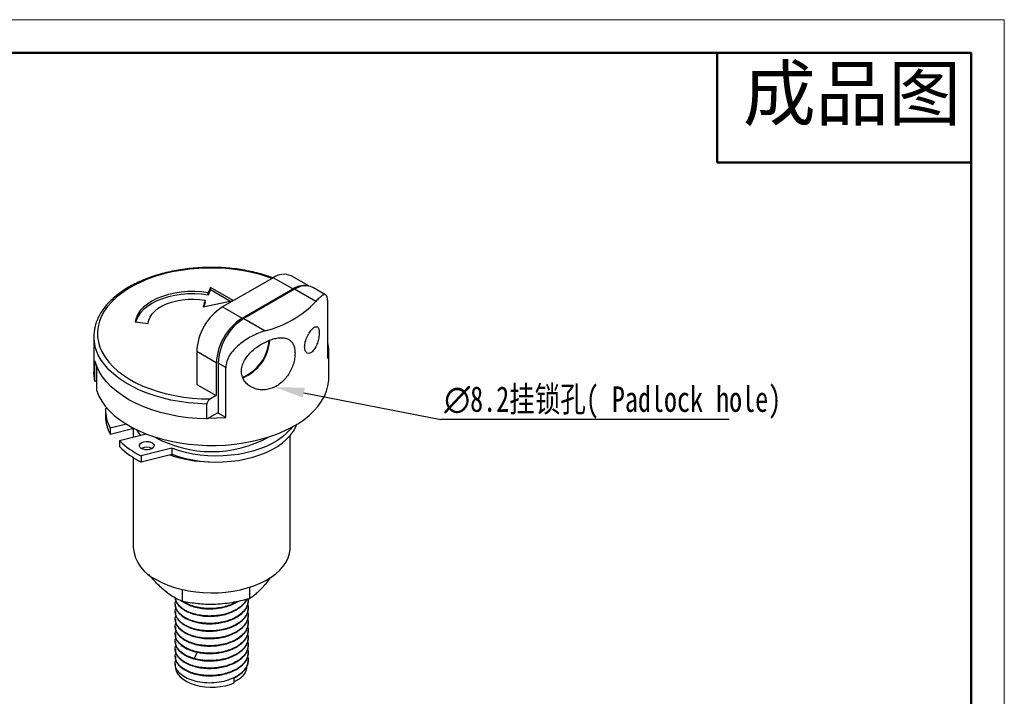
# Model space of a CAD drawing. Header units: millimetres. Extents: x 2301 to 2574, y 1788 to 1979.
# Tile 6 of 6: x 2437 to 2572, y 1887 to 1979. Entities that reach past the tile are written whole.
import ezdxf

# ---------------------------------------------------------------- set-up
doc = ezdxf.new("R2010")
doc.units = ezdxf.units.MM
doc.layers.add('1轮廓实线层', color=7, linetype='Continuous')
doc.layers.add('7标注层', color=4, linetype='Continuous')
doc.layers.add('粗实线层', color=7, linetype='Continuous', lineweight=50)
doc.layers.add('细实线层', color=3, linetype='Continuous', lineweight=18)
doc.styles.add('SLDTEXTSTYLE0', font='txt', dxfattribs={"bigfont": 'bigfont'})
doc.styles.add('TEXTSTYLE_2', font='arial.ttf')

# ---------------------------------------------------------------- blocks, each defined once
blk = doc.blocks.new('1')
at = {"layer": '7标注层'}
blk.add_line((2534.67, 1924.67), (2495.14, 1924.67), dxfattribs=at)
blk.add_lwpolyline([(2476.37, 1928.33), (2495.14, 1924.67)], dxfattribs=at)
at = {"layer": '7标注层', "insert": (2495.62, 1929.21), "char_height": 3.5, "attachment_point": 1, "style": 'SLDTEXTSTYLE0'}
blk.add_mtext('\\A1;{\\fGulim|b0|i0|c129|p0;∅\\A0;\\fHYSWLongFangSong|b0|i0|c134|p2;\\C0;8.2挂锁孔( Padlock hole)}', dxfattribs=at)

msp = doc.modelspace()

# ---------------------------------------------------------------- linework, layer by layer
at = {"layer": '1轮廓实线层', "linetype": 'Continuous', "lineweight": 25}
for p, q in [((2472.15, 1944.1), (2465.22, 1940.1)), ((2474.84, 1942.55), (2472.15, 1944.1)), ((2477.05, 1942.96), (2474.65, 1944.35)), ((2463.59, 1942.75), (2463.24, 1942.03)), ((2463.59, 1942.43), (2463.24, 1941.71)), ((2466.66, 1940.98), (2463.59, 1942.75)), ((2463.59, 1942.43), (2463.59, 1942.75)), ((2466.24, 1940.9), (2463.59, 1942.43)), ((2467.91, 1938.55), (2474.84, 1942.55)), ((2475.09, 1942.51), (2468.16, 1938.51)), ((2478.01, 1940.83), (2475.09, 1942.51)), ((2479.36, 1941.74), (2477.59, 1942.76)), ((2462.83, 1941.02), (2462.58, 1940.12)), ((2462.58, 1940.12), (2466.66, 1940.98)), ((2462.83, 1940.69), (2462.83, 1941.02)), ((2463.24, 1941.71), (2463.24, 1942.03)), ((2462.83, 1940.69), (2462.68, 1940.14)), ((2465.22, 1940.1), (2467.91, 1938.55)), ((2479.68, 1933.01), (2479.68, 1939.87)), ((2468.16, 1938.51), (2471.08, 1936.82)), ((2453.24, 1938.03), (2455.02, 1937.81)), ((2447.58, 1936.03), (2447.58, 1931.14)), ((2464.37, 1932.42), (2461.68, 1933.97)), ((2461.68, 1933.97), (2461.68, 1929.48)), ((2479.79, 1930.37), (2479.79, 1934.12)), ((2447.73, 1929.86), (2447.73, 1932.72)), ((2447.99, 1928.58), (2447.99, 1931.9)), ((2464.37, 1932.42), (2464.37, 1927.93)), ((2465.67, 1931.78), (2464.63, 1932.39)), ((2464.63, 1932.39), (2464.63, 1925.53)), ((2465.67, 1924.92), (2465.67, 1931.78)), ((2447.99, 1930.01), (2447.73, 1929.86)), ((2461.68, 1929.48), (2464.37, 1927.93)), ((2464.37, 1927.93), (2463.56, 1927.47)), ((2449.19, 1926.15), (2449.4, 1926.2)), ((2463.07, 1924.73), (2463.07, 1926.78)), ((2449.18, 1925.93), (2449.18, 1925.11)), ((2463.07, 1924.73), (2464.63, 1925.63)), ((2465.67, 1924.92), (2464.63, 1925.53)), ((2452.05, 1924.02), (2449.82, 1923.47)), ((2449.82, 1923.47), (2449.82, 1922.65)), ((2449.82, 1922.65), (2453.05, 1923.46)), ((2452.99, 1923.44), (2452.99, 1922.24)), ((2451.1, 1921.77), (2454.77, 1922.68)), ((2474.49, 1907.09), (2474.49, 1922.47)), ((2451.1, 1921.77), (2451.1, 1920.95)), ((2452.99, 1919.45), (2452.99, 1907.09)), ((2458.27, 1920.71), (2454.05, 1919.66)), ((2454.05, 1918.84), (2458.27, 1919.9)), ((2454.05, 1919.66), (2454.05, 1918.84)), ((2458.27, 1920.71), (2458.27, 1919.9)), ((2459.69, 1901.35), (2459.69, 1899.72)), ((2468.9, 1901.65), (2468.9, 1900.09)), ((2458.74, 1899.34), (2458.74, 1899.3)), ((2466.84, 1899.44), (2467.33, 1899.73)), ((2467.24, 1899.71), (2466.84, 1899.48)), ((2468.74, 1899.81), (2468.74, 1899.85)), ((2458.74, 1898.32), (2458.74, 1898.28)), ((2458.77, 1898.61), (2458.84, 1898.79)), ((2458.89, 1898.66), (2458.77, 1898.61)), ((2468.74, 1898.79), (2468.74, 1898.83)), ((2468.74, 1897.77), (2468.74, 1897.81)), ((2458.74, 1897.3), (2458.74, 1897.26)), ((2468.74, 1896.75), (2468.74, 1896.79)), ((2458.74, 1896.28), (2458.74, 1896.24)), ((2458.74, 1895.26), (2458.74, 1895.22)), ((2468.74, 1895.73), (2468.74, 1895.77)), ((2458.74, 1894.24), (2458.74, 1894.2)), ((2468.74, 1894.71), (2468.74, 1894.75)), ((2458.74, 1893.22), (2458.74, 1893.18)), ((2461.76, 1892.76), (2461.33, 1891.88)), ((2468.74, 1893.69), (2468.74, 1893.73)), ((2468.74, 1892.67), (2468.74, 1892.71)), ((2458.74, 1892.2), (2458.74, 1892.16)), ((2458.74, 1891.18), (2458.74, 1890.85)), ((2468.74, 1891.65), (2468.74, 1891.69)), ((2466.84, 1888.58), (2466.84, 1889.23))]:
    msp.add_line(p, q, dxfattribs=at)
at = {"layer": '1轮廓实线层', "linetype": 'Continuous', "lineweight": 25, "flags": 128}
for points in [[(2472, 1944.01), (2471.49, 1944.19), (2470.4, 1944.52), (2469.26, 1944.81), (2468.09, 1945.04), (2466.89, 1945.22), (2465.67, 1945.34), (2464.43, 1945.41), (2463.19, 1945.42), (2461.96, 1945.37), (2460.73, 1945.26), (2459.52, 1945.1), (2458.34, 1944.89), (2457.19, 1944.62), (2456.09, 1944.29), (2455.03, 1943.92), (2454.02, 1943.5), (2453.08, 1943.04), (2452.2, 1942.53), (2451.4, 1941.99), (2450.67, 1941.41), (2450.03, 1940.8), (2449.47, 1940.16), (2449.01, 1939.5), (2448.63, 1938.81), (2448.35, 1938.12), (2448.17, 1937.41), (2448.09, 1936.69), (2448.1, 1935.98), (2448.21, 1935.27), (2448.42, 1934.56), (2448.73, 1933.87), (2449.14, 1933.19), (2449.63, 1932.54), (2450.21, 1931.9), (2450.88, 1931.3), (2451.63, 1930.73), (2452.46, 1930.2), (2453.36, 1929.7), (2454.32, 1929.25), (2455.34, 1928.85), (2456.41, 1928.49), (2457.53, 1928.18), (2458.69, 1927.93), (2459.88, 1927.73), (2461.1, 1927.59), (2462.33, 1927.5), (2463.56, 1927.47), (2463.56, 1927.47)], [(2463.24, 1942.03), (2462.33, 1942.15), (2461.41, 1942.2), (2460.48, 1942.19), (2459.57, 1942.12), (2458.67, 1941.99), (2457.81, 1941.79), (2456.99, 1941.54), (2456.23, 1941.24), (2455.53, 1940.88), (2454.92, 1940.48), (2454.39, 1940.05), (2453.95, 1939.58), (2453.61, 1939.08), (2453.37, 1938.56), (2453.24, 1938.03)], [(2463.24, 1941.71), (2462.33, 1941.82), (2461.41, 1941.88), (2460.48, 1941.87), (2459.57, 1941.79), (2458.67, 1941.66), (2457.81, 1941.46), (2456.99, 1941.21), (2456.23, 1940.91), (2455.53, 1940.56), (2454.92, 1940.16), (2454.39, 1939.72), (2453.95, 1939.25), (2453.61, 1938.75), (2453.37, 1938.24), (2453.3, 1938.02)], [(2455.02, 1937.81), (2455.1, 1938.26), (2455.29, 1938.7), (2455.57, 1939.13), (2455.95, 1939.53), (2456.41, 1939.9), (2456.95, 1940.23), (2457.56, 1940.52), (2458.23, 1940.75), (2458.95, 1940.94), (2459.71, 1941.07), (2460.49, 1941.15), (2461.28, 1941.17), (2462.06, 1941.12), (2462.83, 1941.02)], [(2463.07, 1926.78), (2461.82, 1926.83), (2460.57, 1926.94), (2459.34, 1927.11), (2458.14, 1927.33), (2456.97, 1927.61), (2455.84, 1927.93), (2454.76, 1928.31), (2453.74, 1928.74), (2452.77, 1929.21), (2451.88, 1929.72), (2451.05, 1930.28), (2450.31, 1930.87), (2449.65, 1931.49), (2449.07, 1932.14), (2448.58, 1932.81), (2448.19, 1933.5), (2447.89, 1934.21), (2447.74, 1934.73)], [(2463.07, 1924.73), (2461.76, 1924.79), (2460.45, 1924.91), (2459.17, 1925.09), (2457.92, 1925.33), (2456.71, 1925.63), (2455.54, 1925.99), (2454.43, 1926.4), (2453.38, 1926.86), (2452.4, 1927.37), (2451.5, 1927.93), (2450.67, 1928.53), (2449.94, 1929.16), (2449.3, 1929.82), (2448.75, 1930.52), (2448.31, 1931.24), (2447.97, 1931.97), (2447.73, 1932.72)], [(2447.73, 1929.86), (2447.61, 1930.6), (2447.58, 1931.14)], [(2447.99, 1928.58), (2448.28, 1927.87), (2448.67, 1927.18), (2449.15, 1926.51), (2449.72, 1925.86), (2450.38, 1925.23), (2451.12, 1924.64), (2451.94, 1924.09), (2452.83, 1923.57), (2453.78, 1923.1), (2454.8, 1922.67), (2455.88, 1922.29), (2457, 1921.96), (2458.17, 1921.68), (2459.37, 1921.45), (2460.59, 1921.28), (2461.84, 1921.17), (2463.1, 1921.11), (2464.36, 1921.11), (2465.62, 1921.16), (2466.86, 1921.28), (2468.09, 1921.45), (2469.29, 1921.67), (2470.46, 1921.95), (2471.58, 1922.28), (2472.66, 1922.66), (2473.68, 1923.09), (2474.64, 1923.56), (2475.53, 1924.08), (2476.35, 1924.63), (2477.09, 1925.22), (2477.75, 1925.84), (2478.32, 1926.49), (2478.8, 1927.16), (2479.19, 1927.86), (2479.49, 1928.56), (2479.68, 1929.28), (2479.78, 1930.01), (2479.79, 1930.37)], [(2463.29, 1924.86), (2464.41, 1924.87), (2465.67, 1924.92)], [(2458.27, 1919.9), (2459.18, 1919.58), (2460.14, 1919.32), (2461.14, 1919.11), (2462.17, 1918.96), (2463.21, 1918.87), (2464.27, 1918.83), (2465.33, 1918.85), (2466.39, 1918.93), (2467.42, 1919.06), (2468.43, 1919.26), (2469.4, 1919.5), (2470.33, 1919.8), (2471.2, 1920.15), (2472.01, 1920.54), (2472.76, 1920.98), (2473.43, 1921.45), (2474.01, 1921.96), (2474.52, 1922.5), (2474.93, 1923.06), (2475.25, 1923.65), (2475.38, 1923.99)], [(2474.76, 1923.63), (2474.52, 1923.32), (2474.01, 1922.78), (2473.43, 1922.27), (2472.76, 1921.79), (2472.01, 1921.36), (2471.2, 1920.96), (2470.33, 1920.62), (2469.4, 1920.32), (2468.43, 1920.07), (2467.42, 1919.88), (2466.39, 1919.75), (2465.33, 1919.67), (2464.27, 1919.65), (2463.21, 1919.68), (2462.17, 1919.78), (2461.14, 1919.93), (2460.14, 1920.14), (2459.18, 1920.4), (2458.27, 1920.71)], [(2455.76, 1921.3), (2455.83, 1921.13), (2455.81, 1920.95), (2455.7, 1920.78), (2455.5, 1920.64), (2455.23, 1920.54), (2454.93, 1920.5), (2454.62, 1920.51), (2454.33, 1920.58), (2454.09, 1920.69), (2453.92, 1920.84), (2453.84, 1921.02), (2453.86, 1921.2), (2453.98, 1921.37), (2454.18, 1921.51), (2454.44, 1921.6), (2454.74, 1921.65), (2455.06, 1921.64), (2455.35, 1921.57), (2455.59, 1921.46), (2455.76, 1921.3)], [(2456.14, 1902.71), (2456.91, 1902.3), (2457.74, 1901.95), (2458.63, 1901.64), (2459.57, 1901.38), (2460.54, 1901.17), (2461.55, 1901.02), (2462.58, 1900.93), (2463.61, 1900.89), (2464.65, 1900.91), (2465.68, 1900.99), (2466.69, 1901.13), (2467.68, 1901.32), (2468.62, 1901.57), (2469.52, 1901.86), (2470.37, 1902.21), (2471.16, 1902.6), (2471.87, 1903.04), (2472.52, 1903.51), (2473.07, 1904.01), (2473.55, 1904.55), (2473.93, 1905.11), (2474.21, 1905.68), (2474.4, 1906.27), (2474.49, 1906.87), (2474.49, 1907.09)], [(2458.74, 1890.85), (2458.77, 1890.55), (2458.89, 1890.15), (2459.11, 1889.75), (2459.43, 1889.39), (2459.83, 1889.05), (2460.31, 1888.75), (2460.86, 1888.49), (2461.47, 1888.27), (2462.13, 1888.11), (2462.82, 1888.01), (2463.52, 1887.96), (2464.23, 1887.97), (2464.94, 1888.04), (2465.61, 1888.17), (2466.25, 1888.35), (2466.84, 1888.58)]]:
    msp.add_lwpolyline(points, dxfattribs=at)
at = {"layer": '1轮廓实线层', "linetype": 'Continuous', "lineweight": 25}
for centre, radius, start, end in [((2473.61, 1942.08), 2.49, 65.3866, 125.9239), ((2476.41, 1940.17), 2.85, 81.6696, 123.4549), ((2476.55, 1940.49), 2.49, 65.3866, 125.9239), ((2469.33, 1933.64), 7.65, 122.4871, 177.5129), ((2467.35, 1951.3), 14.96, 284.4808, 315.5138), ((2472.02, 1932.09), 7.65, 122.4873, 177.5127), ((2472.27, 1932.06), 7.65, 122.4871, 177.5129), ((2453.01, 1936.03), 5.43, 166.5149, 193.9013), ((2465.67, 1935.93), 5.95, 292.7094, 355.8917), ((2465.8, 1935.86), 5.9, 291.7286, 356.8867), ((2474.39, 1934.12), 5.4, 348.0819, 11.9181), ((2454.37, 1925.96), 5.19, 177.8812, 208.7066), ((2454.4, 1925.15), 5.21, 180.4269, 208.6687), ((2457.86, 1925.59), 4.99, 207.937, 218.5662), ((2463.74, 1936.51), 16.25, 241.1619, 298.8381), ((2459.23, 1930.05), 11.61, 225.5168, 243.4798), ((2459.23, 1929.23), 11.61, 225.5168, 243.4798), ((2454.84, 1919.35), 1.5, 61.7977, 118.2023), ((2463.59, 1935.62), 16.76, 250.4382, 269.4312), ((2458.33, 1907.6), 5.36, 185.4148, 245.9054)]:
    msp.add_arc(centre, radius, start, end, dxfattribs=at)
for points, knots in [([(2472.15, 1944.07), (2471.95, 1944.14), (2471.42, 1944.34), (2470.49, 1944.62), (2469.4, 1944.89), (2468.27, 1945.12), (2467.12, 1945.3), (2465.95, 1945.42), (2464.77, 1945.5), (2463.58, 1945.52), (2462.39, 1945.49), (2461.21, 1945.41), (2460.04, 1945.28), (2458.89, 1945.1), (2457.77, 1944.87), (2456.68, 1944.59), (2455.62, 1944.27), (2454.61, 1943.9), (2453.65, 1943.48), (2452.74, 1943.03), (2451.89, 1942.53), (2451.11, 1942), (2450.39, 1941.43), (2449.75, 1940.83), (2449.18, 1940.2), (2448.7, 1939.55), (2448.29, 1938.88), (2447.98, 1938.19), (2447.8, 1937.69), (2447.75, 1937.41), (2447.74, 1937.38)], [0, 0, 0, 0, 0.022525, 0.059953, 0.097362, 0.134753, 0.17213, 0.209495, 0.246853, 0.284206, 0.321559, 0.358915, 0.396277, 0.433648, 0.471033, 0.508436, 0.545859, 0.583307, 0.62078, 0.658279, 0.695804, 0.733347, 0.770895, 0.808422, 0.845896, 0.883272, 0.920502, 0.957538, 0.99435, 1, 1, 1, 1]), ([(2479.68, 1939.87), (2479.68, 1940.15), (2479.67, 1940.41), (2479.65, 1940.85), (2479.63, 1941.04), (2479.58, 1941.35), (2479.55, 1941.48), (2479.46, 1941.66), (2479.41, 1941.72), (2479.28, 1941.78), (2479.21, 1941.78), (2479.04, 1941.73), (2478.94, 1941.68), (2478.72, 1941.52), (2478.59, 1941.42), (2478.32, 1941.16), (2478.17, 1941.01), (2478.01, 1940.83)], [0, 0, 0, 0, 0.125, 0.125, 0.25, 0.25, 0.375, 0.375, 0.5, 0.5, 0.625, 0.625, 0.75, 0.75, 0.875, 0.875, 1, 1, 1, 1]), ([(2476.48, 1934.61), (2476.48, 1934.5), (2476.49, 1934.41), (2476.52, 1934.23), (2476.54, 1934.15), (2476.6, 1934), (2476.64, 1933.94), (2476.72, 1933.84), (2476.77, 1933.8), (2476.93, 1933.71), (2477.05, 1933.7), (2477.25, 1933.76), (2477.31, 1933.79), (2477.44, 1933.88), (2477.51, 1933.93), (2477.64, 1934.06), (2477.7, 1934.13), (2477.82, 1934.3), (2477.88, 1934.39), (2477.99, 1934.58), (2478.04, 1934.69), (2478.14, 1934.91), (2478.18, 1935.02), (2478.3, 1935.38), (2478.36, 1935.63), (2478.43, 1936), (2478.44, 1936.12), (2478.46, 1936.34), (2478.47, 1936.46), (2478.47, 1936.77), (2478.45, 1936.94), (2478.38, 1937.14), (2478.36, 1937.2), (2478.3, 1937.29), (2478.26, 1937.33), (2478.18, 1937.37), (2478.14, 1937.38), (2478.04, 1937.38), (2477.99, 1937.37), (2477.82, 1937.31), (2477.7, 1937.22), (2477.51, 1937.03), (2477.44, 1936.96), (2477.31, 1936.81), (2477.25, 1936.72), (2477.12, 1936.53), (2477.05, 1936.43), (2476.93, 1936.22), (2476.88, 1936.1), (2476.77, 1935.87), (2476.72, 1935.76), (2476.64, 1935.52), (2476.6, 1935.4), (2476.51, 1935.05), (2476.48, 1934.82), (2476.48, 1934.61)], [0, 0, 0, 0, 0.03125, 0.03125, 0.0625, 0.0625, 0.09375, 0.09375, 0.125, 0.125, 0.1875, 0.1875, 0.21875, 0.21875, 0.25, 0.25, 0.28125, 0.28125, 0.3125, 0.3125, 0.34375, 0.34375, 0.375, 0.375, 0.4375, 0.4375, 0.46875, 0.46875, 0.5, 0.5, 0.5625, 0.5625, 0.59375, 0.59375, 0.625, 0.625, 0.65625, 0.65625, 0.6875, 0.6875, 0.75, 0.75, 0.78125, 0.78125, 0.8125, 0.8125, 0.84375, 0.84375, 0.875, 0.875, 0.90625, 0.90625, 0.9375, 0.9375, 1, 1, 1, 1]), ([(2471.08, 1936.82), (2470.77, 1936.73), (2470.46, 1936.62), (2469.84, 1936.36), (2469.52, 1936.21), (2468.91, 1935.89), (2468.61, 1935.71), (2468.04, 1935.33), (2467.76, 1935.12), (2467.24, 1934.69), (2467, 1934.46), (2466.56, 1933.98), (2466.36, 1933.72), (2466.03, 1933.2), (2465.9, 1932.92), (2465.72, 1932.36), (2465.67, 1932.07), (2465.67, 1931.78)], [0, 0, 0, 0, 0.125, 0.125, 0.25, 0.25, 0.375, 0.375, 0.5, 0.5, 0.625, 0.625, 0.75, 0.75, 0.875, 0.875, 1, 1, 1, 1]), ([(2467.81, 1931.28), (2467.81, 1931.06), (2467.84, 1930.84), (2467.96, 1930.42), (2468.05, 1930.22), (2468.28, 1929.86), (2468.42, 1929.69), (2468.74, 1929.39), (2468.92, 1929.26), (2469.3, 1929.04), (2469.51, 1928.95), (2469.94, 1928.81), (2470.16, 1928.76), (2470.63, 1928.72), (2470.87, 1928.72), (2471.34, 1928.77), (2471.58, 1928.82), (2472.05, 1928.97), (2472.29, 1929.07), (2472.74, 1929.31), (2472.96, 1929.45), (2473.37, 1929.79), (2473.57, 1929.98), (2473.93, 1930.38), (2474.1, 1930.6), (2474.4, 1931.06), (2474.53, 1931.3), (2474.76, 1931.79), (2474.85, 1932.05), (2475.01, 1932.54), (2475.06, 1932.79), (2475.14, 1933.27), (2475.16, 1933.51), (2475.16, 1933.96), (2475.14, 1934.17), (2475.07, 1934.57), (2475.01, 1934.75), (2474.85, 1935.07), (2474.76, 1935.22), (2474.53, 1935.47), (2474.4, 1935.57), (2474.1, 1935.73), (2473.93, 1935.79), (2473.57, 1935.86), (2473.38, 1935.88), (2472.96, 1935.86), (2472.74, 1935.83), (2472.29, 1935.74), (2472.05, 1935.67), (2471.58, 1935.5), (2471.34, 1935.4), (2470.86, 1935.16), (2470.62, 1935.03), (2470.16, 1934.74), (2469.94, 1934.59), (2469.5, 1934.25), (2469.3, 1934.07), (2468.92, 1933.69), (2468.74, 1933.49), (2468.42, 1933.07), (2468.28, 1932.86), (2468.06, 1932.42), (2467.97, 1932.19), (2467.84, 1931.74), (2467.81, 1931.51), (2467.81, 1931.28)], [0, 0, 0, 0, 0.03125, 0.03125, 0.0625, 0.0625, 0.09375, 0.09375, 0.125, 0.125, 0.15625, 0.15625, 0.1875, 0.1875, 0.21875, 0.21875, 0.25, 0.25, 0.28125, 0.28125, 0.3125, 0.3125, 0.34375, 0.34375, 0.375, 0.375, 0.40625, 0.40625, 0.4375, 0.4375, 0.46875, 0.46875, 0.5, 0.5, 0.53125, 0.53125, 0.5625, 0.5625, 0.59375, 0.59375, 0.625, 0.625, 0.65625, 0.65625, 0.6875, 0.6875, 0.71875, 0.71875, 0.75, 0.75, 0.78125, 0.78125, 0.8125, 0.8125, 0.84375, 0.84375, 0.875, 0.875, 0.90625, 0.90625, 0.9375, 0.9375, 0.96875, 0.96875, 1, 1, 1, 1]), ([(2463.56, 1927.47), (2463.49, 1927.42), (2463.36, 1927.33), (2463.21, 1927.15), (2463.12, 1926.99), (2463.08, 1926.87), (2463.08, 1926.8), (2463.07, 1926.78)], [0, 0, 0, 0, 0.337242, 0.573036, 0.752272, 0.897609, 1, 1, 1, 1]), ([(2459.69, 1899.72), (2459.38, 1899.86), (2458.77, 1900.15), (2457.92, 1900.69), (2457.17, 1901.28), (2456.51, 1901.88), (2455.85, 1902.56), (2455.38, 1903.09), (2455.13, 1903.39), (2455.11, 1903.43)], [0, 0, 0, 0, 0.204495, 0.410699, 0.551404, 0.692106, 0.836559, 0.981049, 1, 1, 1, 1]), ([(2471.77, 1903.01), (2471.72, 1902.93), (2471.49, 1902.58), (2471.16, 1902.17), (2470.72, 1901.65), (2470.31, 1901.22), (2469.84, 1900.78), (2469.37, 1900.4), (2469.06, 1900.19), (2468.9, 1900.09)], [0, 0, 0, 0, 0.051665, 0.243564, 0.340011, 0.503072, 0.667027, 0.833237, 1, 1, 1, 1]), ([(2466.84, 1897.44), (2466.57, 1897.32), (2466.04, 1897.08), (2465.11, 1896.85), (2464.14, 1896.71), (2463.15, 1896.69), (2462.19, 1896.78), (2461.29, 1896.98), (2460.48, 1897.27), (2459.79, 1897.65), (2459.26, 1898.1), (2458.9, 1898.6), (2458.73, 1899.12), (2458.72, 1899.55), (2458.82, 1899.78), (2458.85, 1899.84)], [0, 0, 0, 0, 0.081057, 0.162114, 0.243171, 0.324229, 0.405286, 0.486343, 0.5674, 0.648457, 0.729514, 0.810572, 0.891629, 0.972686, 1, 1, 1, 1]), ([(2458.75, 1899.3), (2458.75, 1899.21), (2458.75, 1899), (2458.84, 1898.73), (2458.99, 1898.44), (2459.19, 1898.15), (2459.48, 1897.87), (2459.76, 1897.65), (2460.03, 1897.48), (2460.33, 1897.32), (2460.69, 1897.16), (2461.06, 1897.02), (2461.55, 1896.88), (2462.07, 1896.77), (2462.61, 1896.7), (2463.17, 1896.66), (2463.73, 1896.66), (2464.29, 1896.7), (2464.73, 1896.75), (2465.09, 1896.82), (2465.5, 1896.91), (2465.94, 1897.03), (2466.41, 1897.2), (2466.7, 1897.33), (2466.84, 1897.4)], [0, 0, 0, 0, 0.0431373, 0.103151, 0.1334735, 0.1939117, 0.2539258, 0.2911529, 0.3286411, 0.3665589, 0.4047527, 0.454273, 0.488496, 0.555527, 0.6050471, 0.6387839, 0.7062999, 0.7558202, 0.7900432, 0.8234878, 0.8571214, 0.9041147, 0.9518232, 1, 1, 1, 1]), ([(2466.84, 1898.46), (2466.57, 1898.34), (2466.04, 1898.1), (2465.11, 1897.87), (2464.14, 1897.73), (2463.15, 1897.71), (2462.19, 1897.8), (2461.29, 1898), (2460.48, 1898.29), (2459.79, 1898.67), (2459.26, 1899.12), (2458.91, 1899.62), (2458.75, 1899.98), (2458.76, 1900.17), (2458.76, 1900.18)], [0, 0, 0, 0, 0.090395, 0.18079, 0.271184, 0.361579, 0.451974, 0.542369, 0.632763, 0.723158, 0.813553, 0.903948, 0.994343, 1, 1, 1, 1]), ([(2458.76, 1900.18), (2458.76, 1900.15), (2458.75, 1899.95), (2458.91, 1899.58), (2459.26, 1899.08), (2459.79, 1898.63), (2460.48, 1898.25), (2461.29, 1897.96), (2462.19, 1897.76), (2463.15, 1897.67), (2464.14, 1897.69), (2465.11, 1897.83), (2466.04, 1898.06), (2466.57, 1898.3), (2466.84, 1898.42)], [0, 0, 0, 0, 0.012336, 0.102124, 0.191912, 0.281699, 0.371487, 0.461274, 0.551062, 0.64085, 0.730637, 0.820425, 0.910212, 1, 1, 1, 1]), ([(2468.9, 1900.09), (2468.1, 1899.89), (2466.89, 1899.58), (2465.23, 1899.37), (2463.67, 1899.28), (2461.8, 1899.35), (2460.39, 1899.6), (2459.69, 1899.72)], [0, 0, 0, 0, 0.264536, 0.399814, 0.535067, 0.765403, 1, 1, 1, 1]), ([(2459.76, 1899.71), (2459.78, 1899.69), (2459.97, 1899.53), (2460.49, 1899.28), (2461.28, 1898.98), (2462.19, 1898.78), (2463.15, 1898.69), (2464.14, 1898.71), (2465.11, 1898.85), (2466.04, 1899.08), (2466.57, 1899.32), (2466.84, 1899.44)], [0, 0, 0, 0, 0.012467, 0.135908, 0.25935, 0.382792, 0.506233, 0.629675, 0.753117, 0.876558, 1, 1, 1, 1]), ([(2466.84, 1899.48), (2466.57, 1899.36), (2466.04, 1899.12), (2465.11, 1898.89), (2464.14, 1898.75), (2463.15, 1898.73), (2462.19, 1898.82), (2461.29, 1899.02), (2460.47, 1899.31), (2460.04, 1899.57), (2459.83, 1899.7)], [0, 0, 0, 0, 0.125228, 0.250456, 0.375684, 0.500912, 0.62614, 0.751369, 0.876597, 1, 1, 1, 1]), ([(2468.73, 1900.05), (2468.73, 1899.86), (2468.74, 1899.48), (2468.53, 1898.9), (2468.13, 1898.35), (2467.58, 1897.85), (2467.09, 1897.58), (2466.84, 1897.44)], [0, 0, 0, 0, 0.18736, 0.39052, 0.59368, 0.79684, 1, 1, 1, 1]), ([(2466.84, 1898.42), (2467.09, 1898.56), (2467.58, 1898.83), (2468.12, 1899.33), (2468.45, 1899.73), (2468.53, 1899.97), (2468.54, 1900.01)], [0, 0, 0, 0, 0.3129059, 0.6258118, 0.9387177, 1, 1, 1, 1]), ([(2468.52, 1900), (2468.52, 1899.98), (2468.44, 1899.76), (2468.12, 1899.37), (2467.58, 1898.87), (2467.09, 1898.6), (2466.84, 1898.46)], [0, 0, 0, 0, 0.0384436, 0.3589624, 0.6794812, 1, 1, 1, 1]), ([(2466.84, 1897.4), (2467.09, 1897.54), (2467.58, 1897.81), (2468.13, 1898.31), (2468.52, 1898.86), (2468.73, 1899.37), (2468.72, 1899.69), (2468.72, 1899.81)], [0, 0, 0, 0, 0.217553, 0.435107, 0.65266, 0.870214, 1, 1, 1, 1]), ([(2468.66, 1899.31), (2468.68, 1899.23), (2468.78, 1898.96), (2468.73, 1898.47), (2468.53, 1897.88), (2468.13, 1897.33), (2467.58, 1896.83), (2467.09, 1896.56), (2466.84, 1896.42)], [0, 0, 0, 0, 0.074916, 0.259933, 0.44495, 0.629967, 0.814983, 1, 1, 1, 1]), ([(2466.84, 1895.4), (2466.57, 1895.28), (2466.04, 1895.04), (2465.11, 1894.81), (2464.14, 1894.67), (2463.15, 1894.65), (2462.19, 1894.74), (2461.29, 1894.94), (2460.48, 1895.23), (2459.79, 1895.61), (2459.26, 1896.06), (2458.9, 1896.55), (2458.73, 1897.08), (2458.72, 1897.5), (2458.82, 1897.74), (2458.85, 1897.79)], [0, 0, 0, 0, 0.081057, 0.162114, 0.243171, 0.324229, 0.405286, 0.486343, 0.5674, 0.648457, 0.729514, 0.810572, 0.891629, 0.972686, 1, 1, 1, 1]), ([(2458.77, 1898.28), (2458.76, 1898.21), (2458.74, 1897.96), (2458.91, 1897.53), (2459.26, 1897.04), (2459.79, 1896.59), (2460.48, 1896.21), (2461.29, 1895.92), (2462.19, 1895.72), (2463.15, 1895.63), (2464.14, 1895.65), (2465.11, 1895.79), (2466.04, 1896.02), (2466.57, 1896.26), (2466.84, 1896.38)], [0, 0, 0, 0, 0.0353779, 0.1230708, 0.2107637, 0.2984566, 0.3861496, 0.4738425, 0.5615354, 0.6492283, 0.7369212, 0.8246142, 0.9123071, 1, 1, 1, 1]), ([(2466.84, 1896.38), (2467.09, 1896.51), (2467.58, 1896.79), (2468.13, 1897.29), (2468.52, 1897.84), (2468.73, 1898.35), (2468.72, 1898.67), (2468.72, 1898.79)], [0, 0, 0, 0, 0.217553, 0.435107, 0.65266, 0.870214, 1, 1, 1, 1]), ([(2468.66, 1898.29), (2468.68, 1898.21), (2468.78, 1897.94), (2468.73, 1897.45), (2468.53, 1896.86), (2468.13, 1896.31), (2467.58, 1895.81), (2467.09, 1895.53), (2466.84, 1895.4)], [0, 0, 0, 0, 0.074916, 0.259933, 0.44495, 0.629967, 0.814983, 1, 1, 1, 1]), ([(2466.84, 1894.38), (2466.57, 1894.26), (2466.04, 1894.02), (2465.11, 1893.79), (2464.14, 1893.65), (2463.15, 1893.63), (2462.19, 1893.72), (2461.29, 1893.92), (2460.48, 1894.21), (2459.79, 1894.59), (2459.26, 1895.04), (2458.9, 1895.53), (2458.73, 1896.06), (2458.72, 1896.48), (2458.82, 1896.71), (2458.85, 1896.77)], [0, 0, 0, 0, 0.0810572, 0.1621143, 0.2431715, 0.3242286, 0.4052858, 0.486343, 0.5674001, 0.6484573, 0.7295144, 0.8105716, 0.8916287, 0.9726859, 1, 1, 1, 1]), ([(2458.77, 1897.26), (2458.76, 1897.19), (2458.74, 1896.94), (2458.91, 1896.51), (2459.26, 1896.02), (2459.79, 1895.57), (2460.48, 1895.19), (2461.29, 1894.9), (2462.19, 1894.7), (2463.15, 1894.61), (2464.14, 1894.63), (2465.11, 1894.76), (2466.04, 1895), (2466.57, 1895.24), (2466.84, 1895.36)], [0, 0, 0, 0, 0.035378, 0.123071, 0.210764, 0.298457, 0.38615, 0.473842, 0.561535, 0.649228, 0.736921, 0.824614, 0.912307, 1, 1, 1, 1]), ([(2466.84, 1895.36), (2467.09, 1895.49), (2467.58, 1895.77), (2468.13, 1896.27), (2468.52, 1896.82), (2468.73, 1897.33), (2468.72, 1897.65), (2468.72, 1897.77)], [0, 0, 0, 0, 0.217553, 0.435107, 0.65266, 0.870214, 1, 1, 1, 1]), ([(2468.66, 1897.27), (2468.68, 1897.19), (2468.78, 1896.92), (2468.73, 1896.43), (2468.53, 1895.84), (2468.13, 1895.29), (2467.58, 1894.79), (2467.09, 1894.51), (2466.84, 1894.38)], [0, 0, 0, 0, 0.074916, 0.259933, 0.44495, 0.629967, 0.814983, 1, 1, 1, 1]), ([(2466.84, 1894.34), (2467.09, 1894.47), (2467.58, 1894.75), (2468.13, 1895.25), (2468.52, 1895.8), (2468.73, 1896.31), (2468.72, 1896.63), (2468.72, 1896.75)], [0, 0, 0, 0, 0.217553, 0.435107, 0.65266, 0.870214, 1, 1, 1, 1]), ([(2466.84, 1893.36), (2466.57, 1893.24), (2466.04, 1893), (2465.11, 1892.76), (2464.14, 1892.63), (2463.15, 1892.61), (2462.19, 1892.7), (2461.29, 1892.9), (2460.48, 1893.19), (2459.79, 1893.57), (2459.26, 1894.01), (2458.9, 1894.51), (2458.73, 1895.04), (2458.72, 1895.46), (2458.82, 1895.69), (2458.85, 1895.75)], [0, 0, 0, 0, 0.081057, 0.162114, 0.243171, 0.324229, 0.405286, 0.486343, 0.5674, 0.648457, 0.729514, 0.810572, 0.891629, 0.972686, 1, 1, 1, 1]), ([(2458.77, 1896.24), (2458.76, 1896.17), (2458.74, 1895.92), (2458.91, 1895.49), (2459.26, 1894.99), (2459.79, 1894.55), (2460.48, 1894.17), (2461.29, 1893.88), (2462.19, 1893.68), (2463.15, 1893.59), (2464.14, 1893.61), (2465.11, 1893.74), (2466.04, 1893.98), (2466.57, 1894.22), (2466.84, 1894.34)], [0, 0, 0, 0, 0.035378, 0.123071, 0.210764, 0.298457, 0.38615, 0.473842, 0.561535, 0.649228, 0.736921, 0.824614, 0.912307, 1, 1, 1, 1]), ([(2458.78, 1895.22), (2458.77, 1895.14), (2458.73, 1894.85), (2458.97, 1894.33), (2459.5, 1893.73), (2460.29, 1893.21), (2460.98, 1892.98), (2461.33, 1892.86)], [0, 0, 0, 0, 0.0766958, 0.3075219, 0.5383479, 0.769174, 1, 1, 1, 1]), ([(2468.66, 1896.25), (2468.68, 1896.17), (2468.78, 1895.89), (2468.73, 1895.41), (2468.53, 1894.82), (2468.13, 1894.27), (2467.58, 1893.77), (2467.09, 1893.49), (2466.84, 1893.36)], [0, 0, 0, 0, 0.0749163, 0.259933, 0.4449498, 0.6299665, 0.8149833, 1, 1, 1, 1]), ([(2466.84, 1893.32), (2467.09, 1893.45), (2467.58, 1893.72), (2468.13, 1894.23), (2468.52, 1894.78), (2468.73, 1895.29), (2468.72, 1895.61), (2468.72, 1895.73)], [0, 0, 0, 0, 0.217553, 0.435107, 0.65266, 0.870214, 1, 1, 1, 1]), ([(2468.66, 1895.23), (2468.68, 1895.15), (2468.78, 1894.87), (2468.73, 1894.39), (2468.53, 1893.8), (2468.13, 1893.25), (2467.58, 1892.74), (2467.09, 1892.47), (2466.84, 1892.34)], [0, 0, 0, 0, 0.074916, 0.259933, 0.44495, 0.629967, 0.814983, 1, 1, 1, 1]), ([(2461.33, 1891.88), (2460.98, 1892), (2460.29, 1892.23), (2459.5, 1892.75), (2458.96, 1893.35), (2458.73, 1894.01), (2458.7, 1894.5), (2458.84, 1894.73), (2458.85, 1894.76)], [0, 0, 0, 0, 0.19547, 0.390939, 0.586409, 0.781879, 0.977348, 1, 1, 1, 1]), ([(2458.77, 1894.2), (2458.76, 1894.13), (2458.74, 1893.88), (2458.91, 1893.45), (2459.26, 1892.95), (2459.79, 1892.51), (2460.48, 1892.13), (2461.29, 1891.83), (2462.19, 1891.64), (2463.15, 1891.55), (2464.14, 1891.57), (2465.11, 1891.7), (2466.04, 1891.94), (2466.57, 1892.18), (2466.84, 1892.3)], [0, 0, 0, 0, 0.0353779, 0.1230708, 0.2107637, 0.2984566, 0.3861496, 0.4738425, 0.5615354, 0.6492283, 0.7369212, 0.8246142, 0.9123071, 1, 1, 1, 1]), ([(2466.84, 1892.3), (2467.09, 1892.43), (2467.58, 1892.7), (2468.13, 1893.21), (2468.52, 1893.76), (2468.73, 1894.27), (2468.72, 1894.59), (2468.72, 1894.71)], [0, 0, 0, 0, 0.217553, 0.435107, 0.65266, 0.870214, 1, 1, 1, 1]), ([(2468.66, 1894.21), (2468.68, 1894.13), (2468.78, 1893.85), (2468.73, 1893.37), (2468.53, 1892.78), (2468.13, 1892.23), (2467.58, 1891.72), (2467.09, 1891.45), (2466.84, 1891.32)], [0, 0, 0, 0, 0.074916, 0.259933, 0.44495, 0.629967, 0.814983, 1, 1, 1, 1]), ([(2466.84, 1891.32), (2466.57, 1891.2), (2466.04, 1890.96), (2465.11, 1890.72), (2464.14, 1890.59), (2463.15, 1890.57), (2462.19, 1890.66), (2461.29, 1890.85), (2460.48, 1891.15), (2459.79, 1891.53), (2459.26, 1891.97), (2458.9, 1892.47), (2458.73, 1893), (2458.72, 1893.42), (2458.82, 1893.65), (2458.85, 1893.71)], [0, 0, 0, 0, 0.081057, 0.162114, 0.243171, 0.324229, 0.405286, 0.486343, 0.5674, 0.648457, 0.729514, 0.810572, 0.891629, 0.972686, 1, 1, 1, 1]), ([(2466.84, 1890.29), (2466.57, 1890.18), (2466.04, 1889.94), (2465.11, 1889.7), (2464.14, 1889.57), (2463.15, 1889.55), (2462.19, 1889.64), (2461.29, 1889.83), (2460.48, 1890.13), (2459.79, 1890.51), (2459.26, 1890.95), (2458.9, 1891.45), (2458.73, 1891.98), (2458.72, 1892.4), (2458.82, 1892.63), (2458.85, 1892.69)], [0, 0, 0, 0, 0.081057, 0.162114, 0.243171, 0.324229, 0.405286, 0.486343, 0.5674, 0.648457, 0.729514, 0.810572, 0.891629, 0.972686, 1, 1, 1, 1]), ([(2458.77, 1893.18), (2458.76, 1893.1), (2458.74, 1892.85), (2458.91, 1892.43), (2459.26, 1891.93), (2459.79, 1891.49), (2460.48, 1891.11), (2461.29, 1890.81), (2462.19, 1890.62), (2463.15, 1890.53), (2464.14, 1890.55), (2465.11, 1890.68), (2466.04, 1890.92), (2466.57, 1891.16), (2466.84, 1891.27)], [0, 0, 0, 0, 0.0353779, 0.1230708, 0.2107637, 0.2984566, 0.3861496, 0.4738425, 0.5615354, 0.6492283, 0.7369212, 0.8246142, 0.9123071, 1, 1, 1, 1]), ([(2466.84, 1891.27), (2467.09, 1891.41), (2467.58, 1891.68), (2468.13, 1892.19), (2468.52, 1892.74), (2468.73, 1893.25), (2468.72, 1893.57), (2468.72, 1893.69)], [0, 0, 0, 0, 0.217553, 0.435107, 0.65266, 0.870214, 1, 1, 1, 1]), ([(2468.66, 1893.19), (2468.68, 1893.11), (2468.78, 1892.83), (2468.73, 1892.35), (2468.53, 1891.76), (2468.13, 1891.21), (2467.58, 1890.7), (2467.09, 1890.43), (2466.84, 1890.29)], [0, 0, 0, 0, 0.074916, 0.259933, 0.44495, 0.629967, 0.814983, 1, 1, 1, 1]), ([(2466.84, 1890.25), (2467.09, 1890.39), (2467.58, 1890.66), (2468.13, 1891.17), (2468.52, 1891.72), (2468.73, 1892.23), (2468.72, 1892.55), (2468.72, 1892.67)], [0, 0, 0, 0, 0.217553, 0.435107, 0.65266, 0.870214, 1, 1, 1, 1]), ([(2466.84, 1889.27), (2466.47, 1889.12), (2465.73, 1888.8), (2464.42, 1888.56), (2463.07, 1888.51), (2461.77, 1888.68), (2460.61, 1889.03), (2459.68, 1889.54), (2459.02, 1890.18), (2458.73, 1890.89), (2458.69, 1891.41), (2458.83, 1891.66), (2458.84, 1891.68)], [0, 0, 0, 0, 0.1100528, 0.2201057, 0.3301585, 0.4402114, 0.5502642, 0.6603171, 0.7703699, 0.8804228, 0.9904756, 1, 1, 1, 1]), ([(2458.77, 1892.16), (2458.76, 1892.08), (2458.74, 1891.83), (2458.91, 1891.41), (2459.26, 1890.91), (2459.79, 1890.46), (2460.48, 1890.09), (2461.29, 1889.79), (2462.19, 1889.6), (2463.15, 1889.51), (2464.14, 1889.53), (2465.11, 1889.66), (2466.04, 1889.9), (2466.57, 1890.13), (2466.84, 1890.25)], [0, 0, 0, 0, 0.0353779, 0.1230708, 0.2107637, 0.2984566, 0.3861496, 0.4738425, 0.5615354, 0.6492283, 0.7369212, 0.8246142, 0.9123071, 1, 1, 1, 1]), ([(2468.66, 1892.17), (2468.68, 1892.09), (2468.78, 1891.81), (2468.73, 1891.33), (2468.53, 1890.74), (2468.13, 1890.19), (2467.58, 1889.68), (2467.09, 1889.41), (2466.84, 1889.27)], [0, 0, 0, 0, 0.074916, 0.259933, 0.44495, 0.629967, 0.814983, 1, 1, 1, 1]), ([(2466.84, 1889.23), (2467.09, 1889.37), (2467.58, 1889.64), (2468.13, 1890.15), (2468.52, 1890.7), (2468.73, 1891.21), (2468.72, 1891.53), (2468.72, 1891.65)], [0, 0, 0, 0, 0.217553, 0.435107, 0.65266, 0.870214, 1, 1, 1, 1]), ([(2468.52, 1890.76), (2468.51, 1890.62), (2468.5, 1890.24), (2468.15, 1889.65), (2467.59, 1889.08), (2467.07, 1888.8), (2466.84, 1888.69)], [0, 0, 0, 0, 0.181019, 0.480926, 0.778166, 1, 1, 1, 1])]:
    msp.add_open_spline(points, degree=3, knots=knots, dxfattribs=at)
for points in [[(2466.84, 1896.42), (2466.64, 1896.33), (2466.25, 1896.15), (2465.58, 1895.94), (2464.88, 1895.79), (2464.15, 1895.7), (2463.42, 1895.67), (2462.69, 1895.71), (2461.98, 1895.8), (2461.32, 1895.96), (2460.7, 1896.17), (2460.15, 1896.42), (2459.68, 1896.72), (2459.29, 1897.06), (2459, 1897.43), (2458.81, 1897.81), (2458.72, 1898.21), (2458.76, 1898.48), (2458.77, 1898.61)], [(2461.33, 1892.86), (2461.54, 1892.81), (2461.98, 1892.7), (2462.69, 1892.61), (2463.42, 1892.57), (2464.15, 1892.6), (2464.88, 1892.69), (2465.58, 1892.84), (2466.25, 1893.04), (2466.64, 1893.23), (2466.84, 1893.32)], [(2466.84, 1892.34), (2466.64, 1892.25), (2466.25, 1892.06), (2465.58, 1891.86), (2464.88, 1891.71), (2464.15, 1891.62), (2463.42, 1891.59), (2462.69, 1891.63), (2461.98, 1891.72), (2461.54, 1891.83), (2461.33, 1891.88)]]:
    msp.add_open_spline(points, degree=3, dxfattribs=at)
at = {"layer": '7标注层'}
msp.add_solid([(2476.24, 1927.66), (2472.36, 1929.11), (2476.5, 1929)], dxfattribs=at)
at = {"layer": '粗实线层'}
for p, q in [((2533.05, 1974.9), (2533.05, 1959.9)), ((2533.05, 1959.9), (2567.83, 1959.9))]:
    msp.add_line(p, q, dxfattribs=at)
msp.add_lwpolyline([(2317.29, 1974.9), (2567.83, 1974.9), (2567.83, 1790.96), (2317.29, 1790.96)], close=True, dxfattribs=at)
at = {"layer": '细实线层'}
msp.add_lwpolyline([(2301, 1979.46), (2572.39, 1979.46), (2572.39, 1787.57), (2301, 1787.57)], close=True, dxfattribs=at)

# ---------------------------------------------------------------- block references
at = {"layer": '7标注层'}
msp.add_blockref('1', (0, 0), dxfattribs=at)

# ---------------------------------------------------------------- texts
at = {"color": 3, "linetype": 'Continuous', "insert": (2536.57, 1973.04), "char_height": 7.31, "width": 32.1248, "attachment_point": 1, "line_spacing_factor": 0.9, "style": 'TEXTSTYLE_2'}
msp.add_mtext('成品图', dxfattribs=at)

doc.saveas('drawing.dxf')
